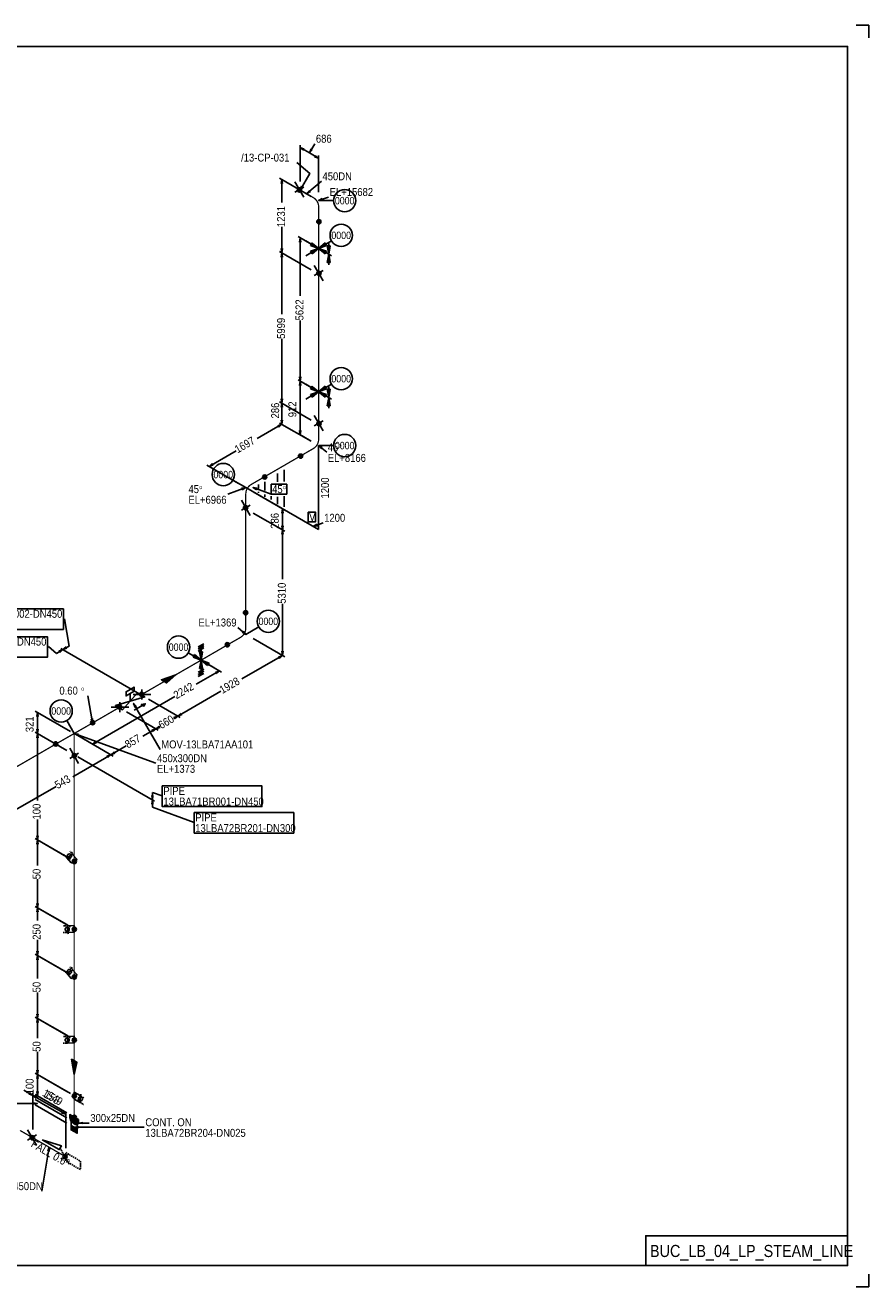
# Model space of a CAD drawing. Extents: x 0 to 841, y 0 to 594.
# Tile 5 of 5: x 444 to 841, y 0 to 594. Entities that reach past the tile are written whole.
import ezdxf
from ezdxf.enums import TextEntityAlignment as Align

# ---------------------------------------------------------------- set-up
doc = ezdxf.new("R2010")
doc.units = 0
doc.linetypes.add('GT100', pattern=[1, 0.666667, -0.333333])
for name, color, linetype in [('AD1', 7, 'Continuous'), ('AD2', 7, 'Continuous'), ('AD3', 7, 'Continuous'), ('NODE', 7, 'Continuous'), ('SUPP', 7, 'Continuous'), ('TEE_300', 7, 'Continuous'), ('TEE_450', 7, 'Continuous')]:
    doc.layers.add(name, color=color, linetype=linetype)
doc.styles.add('ARIAL', font='arial.ttf')

msp = doc.modelspace()

# ---------------------------------------------------------------- linework, layer by layer
at = {"color": 2}
for centre, radius in [((572.96, 516.46), 0.85), ((572.96, 516.46), 0.7), ((572.96, 516.46), 0.55), ((572.96, 516.46), 0.4), ((572.96, 516.46), 0.25), ((582.09, 501.46), 0.85), ((582.09, 501.46), 0.7), ((582.09, 501.46), 0.55), ((582.09, 501.46), 0.4), ((582.09, 501.46), 0.25), ((582.11, 477.13), 0.85), ((582.11, 477.13), 0.7), ((582.11, 477.13), 0.55), ((582.11, 477.13), 0.4), ((582.11, 477.13), 0.25), ((582.11, 406.43), 0.85), ((582.11, 406.43), 0.7), ((582.11, 406.43), 0.55), ((582.11, 406.43), 0.4), ((582.11, 406.43), 0.25), ((573.49, 391.1), 0.85), ((573.49, 391.1), 0.7), ((573.49, 391.1), 0.55), ((573.49, 391.1), 0.4), ((573.49, 391.1), 0.25), ((556.59, 381.3), 0.85), ((556.59, 381.3), 0.7), ((556.59, 381.3), 0.55), ((556.59, 381.3), 0.4), ((556.59, 381.3), 0.25), ((547.59, 366.77), 0.85), ((547.59, 366.77), 0.7), ((547.59, 366.77), 0.55), ((547.59, 366.77), 0.4), ((547.59, 366.77), 0.25), ((547.61, 317.36), 0.85), ((547.61, 317.36), 0.7), ((547.61, 317.36), 0.55), ((547.61, 317.36), 0.4), ((547.61, 317.36), 0.25), ((539, 302.3), 0.85), ((539, 302.3), 0.7), ((539, 302.3), 0.55), ((539, 302.3), 0.4), ((539, 302.3), 0.25), ((498.64, 278.99), 0.85), ((498.64, 278.99), 0.7), ((498.64, 278.99), 0.55), ((498.64, 278.99), 0.4), ((498.64, 278.99), 0.25), ((488.24, 272.99), 0.85), ((488.24, 272.99), 0.7), ((488.24, 272.99), 0.55), ((488.24, 272.99), 0.4), ((488.24, 272.99), 0.25), ((475.6, 265.6), 0.85), ((475.6, 265.6), 0.7), ((475.6, 265.6), 0.55), ((475.6, 265.6), 0.4), ((475.6, 265.6), 0.25), ((458.2, 255.6), 0.85), ((458.2, 255.6), 0.7), ((458.2, 255.6), 0.55), ((458.2, 255.6), 0.4), ((458.2, 255.6), 0.25), ((467.01, 250.03), 0.85), ((467.01, 250.03), 0.7), ((467.01, 250.03), 0.55), ((467.01, 250.03), 0.4), ((467.01, 250.03), 0.25), ((466.99, 200.24), 0.85), ((466.99, 200.24), 0.7), ((466.99, 200.24), 0.55), ((466.99, 200.24), 0.4), ((466.99, 200.24), 0.25), ((466.99, 168.34), 0.85), ((466.99, 168.34), 0.7), ((466.99, 168.34), 0.55), ((466.99, 168.34), 0.4), ((466.99, 168.34), 0.25), ((466.99, 145.84), 0.85), ((466.99, 145.84), 0.7), ((466.99, 145.84), 0.55), ((466.99, 145.84), 0.4), ((466.99, 145.84), 0.25), ((466.99, 116.24), 0.85), ((466.99, 116.24), 0.7), ((466.99, 116.24), 0.55), ((466.99, 116.24), 0.4), ((466.99, 116.24), 0.25), ((466.99, 89.84), 0.85), ((466.99, 89.84), 0.7), ((466.99, 89.84), 0.55), ((466.99, 89.84), 0.4), ((466.99, 89.84), 0.25), ((466.99, 79.74), 0.85), ((466.99, 79.74), 0.7), ((466.99, 79.74), 0.55), ((466.99, 79.74), 0.4), ((466.99, 79.74), 0.25), ((447.16, 70.16), 0.85), ((447.16, 70.16), 0.7), ((447.16, 70.16), 0.55), ((447.16, 70.16), 0.4), ((447.16, 70.16), 0.25)]:
    msp.add_circle(centre, radius, dxfattribs=at)
at = {"color": 4}
for centre in [(582, 488.95), (582, 421.45), (526.65, 295.05)]:
    msp.add_circle(centre, 0.25, dxfattribs=at)
at = {"layer": 'AD1', "flags": 128}
for points in [[(474.9, 267.4), (475.6, 265.5), (475.6, 267.5)], [(468.9, 260.2), (466.9, 260.5), (468.6, 259.5)]]:
    msp.add_lwpolyline(points, dxfattribs=at)
at = {"layer": 'AD2', "color": 7}
for p, q in [((475.6, 267.5), (474.9, 267.4)), ((468.6, 259.5), (468.9, 260.2))]:
    msp.add_line(p, q, dxfattribs=at)
at = {"layer": 'AD3', "color": 7, "flags": 128}
for points in [[(475.6, 265.5), (473.3, 278.3)], [(466.9, 260.5), (505.4, 246.5)]]:
    msp.add_lwpolyline(points, dxfattribs=at)
at = {"layer": 'ARROW', "color": 7}
for p, q in [((574.8, 535.1), (575.2, 535.7)), ((579, 535.4), (578.4, 535.8)), ((580.5, 532.7), (580.1, 532.1)), ((564.4, 519.4), (565, 519.4)), ((574.6, 517.9), (574, 518.3)), ((578.1, 515.7), (577.7, 516.2)), ((584, 511.7), (583.7, 512.4)), ((565, 488.8), (564.4, 488.8)), ((573, 491.9), (573.6, 491.9)), ((564.4, 484.8), (565, 484.8)), ((573.6, 428.4), (573, 428.4)), ((573, 424.4), (573.6, 424.4)), ((565, 418.1), (564.4, 418.1)), ((564.4, 414.1), (565, 414.1)), ((562.8, 405.4), (563.2, 404.8)), ((565, 408.1), (564.4, 408.1)), ((573.6, 403.1), (573, 403.1)), ((583.3, 394.6), (583.7, 395.1)), ((532.3, 387), (531.9, 387.6)), ((545.7, 376), (546, 375.3)), ((552.8, 375.3), (553.1, 376)), ((564.7, 364.3), (565.3, 364.3)), ((565.3, 358.3), (564.7, 358.3)), ((581.4, 358.3), (581.1, 359)), ((564.7, 354.3), (565.3, 354.3)), ((546.4, 308.7), (546, 308.2)), ((459.7, 299.3), (460.1, 298.7)), ((463.5, 300.7), (463.1, 301.3)), ((565.3, 299.2), (564.7, 299.2)), ((563.1, 296.5), (563.5, 295.9)), ((533.4, 289.3), (533.8, 288.7)), ((449.3, 268.5), (449.9, 268.5)), ((495.6, 272.8), (496.2, 273.2)), ((513.8, 268), (514.2, 267.4)), ((517.6, 269.4), (517.2, 270)), ((449.9, 262.5), (449.3, 262.5)), ((503.4, 262), (503.8, 261.4)), ((507.2, 263.4), (506.8, 264)), ((449.3, 258.5), (449.9, 258.5)), ((477.5, 256.2), (477.1, 256.8)), ((482.3, 249.8), (482.7, 249.2)), ((486.1, 251.2), (485.7, 251.8)), ((504, 231.3), (503.4, 231.3)), ((503.4, 227.3), (504, 227.3)), ((449.9, 212.4), (449.3, 212.4)), ((449.3, 208.4), (449.9, 208.4)), ((466.1, 204.3), (465.5, 204.7)), ((449.9, 180.5), (449.3, 180.5)), ((449.3, 176.5), (449.9, 176.5)), ((463.7, 166.4), (464.4, 166.5)), ((449.9, 158), (449.3, 158)), ((449.3, 154), (449.9, 154)), ((466.1, 149.9), (465.5, 150.3)), ((449.9, 128.4), (449.3, 128.4)), ((449.3, 124.4), (449.9, 124.4)), ((463.7, 118.3), (463, 118.2)), ((449.9, 102), (449.3, 102)), ((449.3, 98), (449.9, 98)), ((446, 91.4), (445.6, 90.8)), ((449, 88.8), (449.4, 89.4)), ((449.9, 91.9), (449.3, 91.9)), ((470.4, 90.3), (469.7, 90.4)), ((447.6, 86.6), (447.6, 86)), ((461.4, 82.5), (461, 81.9)), ((471, 76.8), (471, 77.4)), ((468.9, 74.8), (468.9, 75.4)), ((454.5, 63.8), (455.2, 63.7))]:
    msp.add_line(p, q, dxfattribs=at)
at = {"layer": 'CAP', "color": 2, "flags": 128}
msp.add_lwpolyline([(466.9, 79.9), (469, 78.7), (469, 77.3), (468.5, 76.4), (467.4, 76.4), (466.4, 77), (465.3, 78.2), (464.8, 79.7), (464.8, 81.1), (466.9, 79.9)], dxfattribs=at)
at = {"layer": 'ELBO', "color": 4, "const_width": 0.6, "flags": 128}
for points in [[(582, 508.4, 0.268126), (579.4, 512.9)], [(579.4, 394.6, 0.267786), (582, 399.1)], [(547.7, 373.3, -0.268116), (550.3, 377.8)], [(545.1, 305.7, 0.267786), (547.7, 310.2)]]:
    msp.add_lwpolyline(points, format="xyb", dxfattribs=at)
at = {"layer": 'GT_1', "flags": 128}
for points in [[(835, 594), (841, 594), (841, 588)], [(573.3, 516.4), (577.8, 524.2), (571.7, 529.3)], [(565, 519.4), (564.7, 521.4), (564.4, 519.4)], [(574, 518.3), (573.3, 516.4), (574.6, 517.9)], [(577.7, 516.2), (576.4, 514.7), (578.1, 515.7)], [(583.7, 512.4), (582, 511.4), (584, 511.7)], [(573.6, 491.9), (573.3, 493.9), (573, 491.9)], [(564.4, 488.8), (564.7, 486.8), (565, 488.8)], [(565, 484.8), (564.7, 486.8), (564.4, 484.8)], [(564.4, 418.1), (564.7, 416.1), (565, 418.1)], [(565, 414.1), (564.7, 416.1), (564.4, 414.1)], [(563.2, 404.8), (564.7, 406.1), (562.8, 405.4)], [(564.4, 408.1), (564.7, 406.1), (565, 408.1)], [(583.7, 395.1), (582, 396.1), (583.3, 394.6)], [(531.9, 387.6), (530.4, 386.3), (532.3, 387)], [(546, 375.3), (547.7, 376.3), (545.7, 376)], [(553.1, 376), (551.1, 376.3), (552.8, 375.3)], [(581.1, 359), (579.4, 358), (581.4, 358.3)], [(546, 308.2), (547.7, 307.2), (546.4, 308.7)], [(463.1, 301.3), (461.6, 300), (463.5, 300.7)], [(563.5, 295.9), (565, 297.2), (563.1, 296.5)], [(564.7, 299.2), (565, 297.2), (565.3, 299.2)], [(533.8, 288.7), (535.3, 290), (533.4, 289.3)], [(496.2, 273.2), (494.9, 274.7), (495.6, 272.8)], [(514.2, 267.4), (515.7, 268.7), (513.8, 268)], [(517.2, 270), (515.7, 268.7), (517.6, 269.4)], [(503.8, 261.4), (505.3, 262.7), (503.4, 262)], [(506.8, 264), (505.3, 262.7), (507.2, 263.4)], [(477.1, 256.8), (475.6, 255.5), (477.5, 256.2)], [(482.7, 249.2), (484.2, 250.5), (482.3, 249.8)], [(485.7, 251.8), (484.2, 250.5), (486.1, 251.2)], [(504, 227.3), (503.7, 229.3), (503.4, 227.3)], [(449.3, 212.4), (449.6, 210.4), (449.9, 212.4)], [(449.9, 208.4), (449.6, 210.4), (449.3, 208.4)], [(449.3, 180.5), (449.6, 178.5), (449.9, 180.5)], [(449.9, 176.5), (449.6, 178.5), (449.3, 176.5)], [(449.3, 158), (449.6, 156), (449.9, 158)], [(449.9, 154), (449.6, 156), (449.3, 154)], [(449.3, 128.4), (449.6, 126.4), (449.9, 128.4)], [(449.9, 124.4), (449.6, 126.4), (449.3, 124.4)], [(447.6, 86), (449.6, 86.3), (447.6, 86.6)], [(471, 77.4), (469, 77.1), (471, 76.8)], [(468.9, 75.4), (466.9, 75.1), (468.9, 74.8)], [(455.2, 63.7), (455.2, 65.7), (454.5, 63.8)], [(841, 6), (841, 0), (835, 0)]]:
    msp.add_lwpolyline(points, dxfattribs=at)
at = {"layer": 'GT_1', "color": 2, "flags": 128}
for points in [[(575.2, 535.7), (573.3, 536.4), (574.8, 535.1)], [(578.4, 535.8), (577.7, 533.9), (579, 535.4)], [(580.1, 532.1), (582, 531.4), (580.5, 532.7)], [(573, 428.4), (573.3, 426.4), (573.6, 428.4)], [(573.6, 424.4), (573.3, 426.4), (573, 424.4)], [(573, 403.1), (573.3, 401.1), (573.6, 403.1)], [(565.3, 364.3), (565, 366.3), (564.7, 364.3)], [(564.7, 358.3), (565, 356.3), (565.3, 358.3)], [(565.3, 354.3), (565, 356.3), (564.7, 354.3)], [(460.1, 298.7), (461.6, 300), (459.7, 299.3)], [(449.9, 268.5), (449.6, 270.5), (449.3, 268.5)], [(449.3, 262.5), (449.6, 260.5), (449.9, 262.5)], [(449.9, 258.5), (449.6, 260.5), (449.3, 258.5)], [(503.4, 231.3), (503.7, 229.3), (504, 231.3)], [(449.3, 102), (449.6, 100), (449.9, 102)], [(449.9, 98), (449.6, 100), (449.3, 98)], [(445.6, 90.8), (447.5, 90.1), (446, 91.4)], [(449.4, 89.4), (447.5, 90.1), (449, 88.8)], [(449.3, 91.9), (449.6, 89.9), (449.9, 91.9)], [(461, 81.9), (462.9, 81.2), (461.4, 82.5)]]:
    msp.add_lwpolyline(points, dxfattribs=at)
at = {"layer": 'MOV', "color": 2, "flags": 128}
msp.add_lwpolyline([(493.2, 275.7), (493.2, 279.3), (491.3, 278.2), (491.3, 280.2), (495.1, 282.4), (495.1, 280.4), (493.2, 279.3)], dxfattribs=at)
at = {"layer": 'NODE', "color": 7}
for p, q in [((582, 511.41), (589, 511.41)), ((582, 488.95), (588.06, 492.45)), ((582, 421.45), (588.06, 424.95)), ((582, 396.09), (589, 396.09)), ((547.7, 376.31), (541.64, 379.81)), ((547.7, 307.19), (553.76, 310.69)), ((526.65, 295.05), (520.59, 298.55)), ((466.9, 260.5), (463.4, 266.56))]:
    msp.add_line(p, q, dxfattribs=at)
at = {"layer": 'NODE', "color": 6}
for centre in [(594.25, 511.41), (592.61, 495.07), (592.61, 427.57), (594.25, 396.09), (537.09, 382.43), (558.31, 313.32), (516.04, 301.17), (460.77, 271.11)]:
    msp.add_circle(centre, 5.25, dxfattribs=at)
at = {"layer": 'OLET', "color": 4, "flags": 128}
for points in [[(466.9, 200.4), (465.5, 199.6), (463.4, 202), (466.1, 203.6), (468.3, 201.2), (466.9, 200.4)], [(466.9, 168.5), (466.9, 166.9), (463.7, 166.8), (463.7, 170), (466.9, 170.1), (466.9, 168.5)], [(466.9, 146), (465.5, 145.2), (463.4, 147.6), (466.1, 149.2), (468.3, 146.8), (466.9, 146)], [(466.9, 116.4), (466.9, 114.8), (463.7, 114.7), (463.7, 117.9), (466.9, 118), (466.9, 116.4)], [(466.9, 90), (466.9, 91.6), (469.7, 90), (469.7, 86.8), (466.9, 88.4), (466.9, 90)]]:
    msp.add_lwpolyline(points, dxfattribs=at)
at = {"layer": 'OW', "color": 2}
msp.add_circle((462.56, 61.26), 1, dxfattribs=at)
at = {"layer": 'PL18', "flags": 128}
for points in [[(468.3, 76.7), (468.1, 78.8), (467.7, 77), (467.4, 79.2), (467, 77.4), (466.7, 79.6), (466.3, 77.8), (466, 80), (465.7, 78.2), (465.7, 80.2), (466, 78), (466.3, 79.8), (466.7, 77.6), (467, 79.4), (467.4, 77.2), (467.7, 79), (468.1, 76.8), (468.3, 78.7)], [(468.3, 74.3), (468.1, 72.4), (467.7, 74.6), (467.4, 72.8), (467, 75), (466.7, 73.2), (466.3, 75.4), (466, 73.6), (465.7, 75.8), (465.7, 73.8), (466, 75.6), (466.3, 73.4), (466.7, 75.2), (467, 73), (467.4, 74.8), (467.7, 72.6), (468.1, 74.4), (468.3, 72.3)]]:
    msp.add_lwpolyline(points, dxfattribs=at)
at = {"layer": 'PL2', "color": 7, "flags": 128}
for points in [[(573.3, 520.4), (573.3, 537.6)], [(582, 515.4), (582, 532.6)], [(578.5, 513.4), (563.6, 522)], [(564.7, 521.4), (564.7, 510.5)], [(575, 513), (570.8, 520.2)], [(575, 517.8), (570.8, 515.4)], [(576.4, 514.7), (583.3, 520.5)], [(582, 511.4), (586.7, 513.1)], [(564.7, 486.8), (564.7, 499)], [(578.5, 490.9), (572.3, 494.5)], [(573.3, 493.9), (573.3, 466.6)], [(578.5, 478.8), (563.6, 487.4)], [(578.5, 478.8), (563.6, 487.4)], [(564.7, 486.8), (564.7, 457.9)], [(584.1, 473.7), (579.9, 480.9)], [(579.9, 476.1), (584.1, 478.5)], [(573.3, 426.4), (573.3, 455)], [(564.7, 416.1), (564.7, 446.3)], [(573.3, 426.4), (573.3, 413.8)], [(578.5, 408.1), (563.6, 416.7)], [(578.5, 408.1), (563.6, 416.7)], [(564.7, 416.1), (564.7, 407.2)], [(573.3, 401.1), (573.3, 413.8)], [(584.1, 403), (579.9, 410.2)], [(564.7, 406.1), (553.1, 399.4)], [(578.5, 398.1), (563.6, 406.7)], [(578.5, 398.1), (563.6, 406.7)], [(564.7, 406.1), (564.7, 407.2)], [(579.9, 405.4), (584.1, 407.8)], [(578.5, 398.1), (572.3, 401.7)], [(530.4, 386.3), (543.1, 393.6)], [(582, 396.1), (585.8, 392.9)], [(582, 356.5), (582, 396.1)], [(544.2, 378.3), (529.3, 386.9)], [(562.7, 383), (562.7, 379)], [(565.7, 384.7), (565.7, 379.2)], [(547.7, 376.3), (539.2, 373.2)], [(547.7, 376.3), (582, 356.5)], [(551.1, 376.3), (559.6, 373.2)], [(551.2, 374.3), (566.1, 365.7)], [(553.7, 377.8), (553.7, 375.8)], [(553.7, 374.3), (553.7, 373.8)], [(556.7, 379), (556.7, 375)], [(549.8, 363.2), (545.6, 370.4)], [(556.7, 373), (556.7, 372)], [(559.7, 372.2), (559.7, 370.7)], [(562.7, 372), (562.7, 368.5)], [(565.7, 372.2), (565.7, 367.2)], [(545.6, 365.6), (549.8, 368)], [(551.2, 364.3), (566.1, 355.7)], [(551.2, 364.3), (566.1, 355.7)], [(579.4, 358), (584.1, 359.7)], [(565, 356.3), (565, 333.2)], [(565, 297.2), (565, 321.6)], [(464.6, 301.7), (462.3, 314.5)], [(547.7, 307.2), (543.9, 310.4)], [(551.2, 305.2), (566.1, 296.6)], [(551.2, 305.2), (566.1, 296.6)], [(458.6, 298.2), (454.8, 301.4)], [(496.7, 279.7), (460.6, 300.6)], [(496.7, 279.7), (460.6, 300.6)], [(565, 297.2), (545.9, 286.2)], [(530.1, 293), (536.3, 289.4)], [(535.3, 290), (524.3, 283.7)], [(498.8, 276.5), (498.8, 281.3)], [(515.7, 268.7), (535.9, 280.4)], [(475.6, 255.5), (514.3, 277.9)], [(488.4, 270.5), (488.4, 275.3)], [(494.7, 278.9), (503, 278.9)], [(494.9, 274.7), (507.4, 253)], [(501.9, 276.7), (516.8, 268.1)], [(501.9, 276.7), (516.8, 268.1)], [(465.2, 261.5), (448.5, 271.1)], [(484.3, 272.9), (492.6, 272.9)], [(491.5, 270.7), (506.4, 262.1)], [(491.5, 270.7), (506.4, 262.1)], [(515.7, 268.7), (515, 268.3)], [(505.3, 262.7), (499.2, 259.2)], [(505.3, 262.7), (507.2, 263.8)], [(463.4, 252.5), (448.5, 261.1)], [(463.4, 252.5), (448.5, 261.1)], [(449.6, 260.5), (449.6, 229)], [(468.6, 259.5), (485.3, 249.9)], [(468.6, 259.5), (485.3, 249.9)], [(468.6, 259.5), (476.6, 254.9)], [(464.8, 253.6), (469, 246.4)], [(469, 251.2), (464.8, 248.8)], [(484.2, 250.5), (466.2, 240.1)], [(468.6, 249.5), (504.7, 228.7)], [(468.6, 249.5), (504.7, 228.7)], [(484.2, 250.5), (491.4, 254.7)], [(439.2, 224.5), (458.4, 235.6)], [(503.7, 232.8), (508.4, 231.1)], [(503.7, 225.8), (523.4, 218.6)], [(449.6, 210.4), (449.6, 220)], [(463.4, 202.4), (448.5, 211)], [(465.2, 201.4), (448.5, 211)], [(449.6, 210.4), (449.6, 198.3)], [(449.6, 178.5), (449.6, 191.9)], [(463.4, 170.5), (448.5, 179.1)], [(465.2, 169.5), (448.5, 179.1)], [(449.6, 178.5), (449.6, 172.4)], [(449.6, 156), (449.6, 163.4)], [(463.4, 148), (448.5, 156.6)], [(465.2, 147), (448.5, 156.6)], [(449.6, 156), (449.6, 145.1)], [(449.6, 126.4), (449.6, 138.6)], [(463.4, 118.4), (448.5, 127)], [(465.2, 117.4), (448.5, 127)], [(449.6, 126.4), (449.6, 117.1)], [(449.6, 100), (449.6, 110.6)], [(463.4, 92), (448.5, 100.6)], [(465.2, 91), (448.5, 100.6)], [(447.5, 74.1), (447.5, 91.3)], [(447.5, 74.1), (447.5, 91.3)], [(463.4, 81.9), (448.5, 90.5)], [(463.4, 81.9), (448.5, 90.5)], [(449.6, 86.3), (436.6, 86.3)], [(463.4, 79.5), (448.5, 88.1)], [(463.4, 79.5), (448.5, 88.1)], [(463.4, 77.1), (448.5, 85.7)], [(462.9, 65.2), (462.9, 82.4)], [(465.5, 80.2), (465.5, 73.8)], [(468.3, 76.7), (465.5, 78.3)], [(468.3, 78.6), (468.3, 72.2)], [(449.2, 66.7), (445, 73.9)], [(449.2, 71.5), (445, 69.1)], [(468.3, 74.3), (465.5, 75.9)], [(466.9, 75.1), (499.9, 75.1)], [(469, 77.1), (474, 77.1)], [(455.2, 65.7), (451.6, 45)]]:
    msp.add_lwpolyline(points, dxfattribs=at)
at = {"layer": 'PL2', "color": 3, "flags": 128}
for points in [[(573.3, 536.4), (577.7, 533.9)], [(577.7, 533.9), (580.2, 538.2)], [(582, 531.4), (577.7, 533.9)], [(578.5, 423.4), (572.3, 427)], [(578.5, 423.4), (572.3, 427)], [(565, 366.3), (565, 361.3)], [(565, 356.3), (565, 361.3)], [(461.6, 300), (458.6, 298.2)], [(461.6, 300), (464.6, 301.7)], [(449.6, 270.5), (449.6, 265.5)], [(449.6, 260.5), (449.6, 265.5)], [(503.7, 229.3), (503.7, 232.8)], [(503.7, 229.3), (503.7, 225.8)], [(449.6, 100), (449.6, 95)], [(447.5, 90.1), (443.2, 92.6)], [(447.5, 90.1), (455.2, 85.7)], [(449.6, 89.9), (449.6, 95)], [(462.9, 81.2), (455.2, 85.7)]]:
    msp.add_lwpolyline(points, dxfattribs=at)
at = {"layer": 'PL2', "color": 7, "linetype": 'GT100', "flags": 128}
for points in [[(464.6, 57.8), (460.4, 65)], [(464.6, 62.6), (460.4, 60.2)]]:
    msp.add_lwpolyline(points, dxfattribs=at)
at = {"layer": 'PL27', "flags": 128}
for points in [[(509.3, 285), (508, 285.8), (514.8, 288.2), (510.5, 284.3), (508.1, 285.7), (514.3, 287.9), (510.4, 284.4), (508.3, 285.6), (513.7, 287.6), (510.2, 284.5), (508.5, 285.5), (513.2, 287.2), (510, 284.6), (508.6, 285.4), (512.7, 287), (509.9, 284.7), (508.8, 285.3), (512.1, 286.6), (509.7, 284.8), (509, 285.2), (511.7, 286.4), (509.5, 284.9), (509.1, 285.1), (511.1, 286), (509.4, 285), (509.3, 285), (514.8, 288.2)], [(466.9, 106.4), (468.2, 105.6), (466.9, 100), (465.7, 107.1), (468.1, 105.7), (466.9, 100.6), (465.8, 107), (467.9, 105.8), (466.9, 101.3), (466, 106.9), (467.7, 105.9), (466.9, 101.9), (466.2, 106.8), (467.6, 106), (466.9, 102.5), (466.3, 106.7), (467.4, 106.1), (466.9, 103.1), (466.5, 106.6), (467.2, 106.2), (466.9, 103.7), (466.7, 106.5), (467.1, 106.3), (466.9, 104.3), (466.8, 106.4), (466.9, 106.4), (466.9, 100)]]:
    msp.add_lwpolyline(points, dxfattribs=at)
at = {"layer": 'PL4', "color": 7, "linetype": 'GT100', "flags": 128}
for points in [[(462.1, 203.5), (463.4, 202), (466.2, 203.6), (464.8, 205.1)], [(461.7, 166.8), (463.7, 166.8), (463.7, 170), (461.7, 170)], [(462.1, 149.1), (463.4, 147.6), (466.2, 149.2), (464.8, 150.7)], [(461.7, 114.7), (463.7, 114.7), (463.7, 117.9), (461.7, 117.9)], [(471.4, 89), (469.7, 90), (469.7, 86.8), (471.4, 85.8)]]:
    msp.add_lwpolyline(points, dxfattribs=at)
at = {"layer": 'PL4', "color": 7, "flags": 128}
msp.add_lwpolyline([(831, 10), (831, 24), (736, 24), (736, 10)], dxfattribs=at)
at = {"layer": 'PL5', "color": 7, "flags": 128}
for points in [[(559.6, 377.9), (567, 377.9), (567, 373.2), (559.6, 373.2), (559.6, 377.9)], [(577, 364.8), (580.5, 364.8), (580.5, 360.1), (577, 360.1), (577, 364.8)]]:
    msp.add_lwpolyline(points, dxfattribs=at)
at = {"layer": 'SFW', "color": 2, "flags": 128}
for points in [[(466.9, 77.5), (468.3, 76.7), (468.3, 78.7), (465.5, 80.3), (465.5, 78.3), (466.9, 77.5)], [(466.9, 75.1), (468.3, 74.3), (468.3, 72.3), (465.5, 73.9), (465.5, 75.9), (466.9, 75.1)]]:
    msp.add_lwpolyline(points, dxfattribs=at)
at = {"layer": 'spoolno', "color": 7, "flags": 128}
for points in [[(10, 584), (831, 584), (831, 10), (10, 10), (10, 584)], [(402.2, 319.2), (461.8, 319.2), (461.8, 309.5), (402.2, 309.5), (402.2, 319.2)], [(394.7, 306.1), (454.3, 306.1), (454.3, 296.4), (394.7, 296.4), (394.7, 306.1)], [(508.4, 235.8), (555.3, 235.8), (555.3, 226.1), (508.4, 226.1), (508.4, 235.8)], [(523.4, 223.3), (570.3, 223.3), (570.3, 213.6), (523.4, 213.6), (523.4, 223.3)]]:
    msp.add_lwpolyline(points, dxfattribs=at)
at = {"layer": 'SUPP', "color": 4}
for p, q in [((581.78, 489.07), (575.94, 492.45)), ((581.78, 488.82), (575.94, 485.45)), ((578.94, 491.53), (578.24, 490.31)), ((578.24, 490.31), (582, 488.95)), ((582, 488.95), (578.24, 487.59)), ((578.24, 487.59), (578.94, 486.37)), ((579.1, 491.27), (578.54, 490.3)), ((578.54, 490.3), (581.55, 489.21)), ((581.55, 488.69), (578.54, 487.6)), ((578.54, 487.6), (579.1, 486.63)), ((579.25, 491.02), (578.83, 490.29)), ((578.83, 490.29), (581.09, 489.48)), ((581.09, 488.42), (578.83, 487.61)), ((578.83, 487.61), (579.25, 486.88)), ((582, 488.95), (578.94, 491.53)), ((578.94, 486.37), (582, 488.95)), ((581.55, 489.21), (579.1, 491.27)), ((579.1, 486.63), (581.55, 488.69)), ((579.41, 490.77), (579.13, 490.28)), ((579.13, 490.28), (580.64, 489.74)), ((580.64, 488.16), (579.13, 487.62)), ((579.13, 487.62), (579.41, 487.13)), ((581.09, 489.48), (579.25, 491.02)), ((579.25, 486.88), (581.09, 488.42)), ((580.64, 489.74), (579.41, 490.77)), ((579.41, 487.13), (580.64, 488.16)), ((579.57, 490.52), (579.43, 490.27)), ((579.43, 490.27), (580.18, 490)), ((580.18, 487.9), (579.43, 487.63)), ((579.43, 487.63), (579.57, 487.38)), ((580.18, 490), (579.57, 490.52)), ((579.57, 487.38), (580.18, 487.9)), ((585.06, 491.53), (582, 488.95)), ((582, 488.95), (585.76, 490.31)), ((582, 488.95), (585.06, 486.37)), ((585.76, 487.59), (582, 488.95)), ((582.22, 489.07), (588.06, 492.45)), ((582.22, 488.82), (588.06, 485.45)), ((584.9, 491.27), (582.45, 489.21)), ((582.45, 489.21), (585.46, 490.3)), ((582.45, 488.69), (584.9, 486.63)), ((585.46, 487.6), (582.45, 488.69)), ((584.75, 491.02), (582.91, 489.48)), ((582.91, 489.48), (585.17, 490.29)), ((582.91, 488.42), (584.75, 486.88)), ((585.17, 487.61), (582.91, 488.42)), ((584.59, 490.77), (583.36, 489.74)), ((583.36, 489.74), (584.87, 490.28)), ((583.36, 488.16), (584.59, 487.13)), ((584.87, 487.62), (583.36, 488.16)), ((584.43, 490.52), (583.82, 490)), ((583.82, 490), (584.57, 490.27)), ((583.82, 487.9), (584.43, 487.38)), ((584.57, 487.63), (583.82, 487.9)), ((584.57, 490.27), (584.43, 490.52)), ((584.43, 487.38), (584.57, 487.63)), ((584.87, 490.28), (584.59, 490.77)), ((584.59, 487.13), (584.87, 487.62)), ((585.17, 490.29), (584.75, 491.02)), ((584.75, 486.88), (585.17, 487.61)), ((585.46, 490.3), (584.9, 491.27)), ((584.9, 486.63), (585.46, 487.6)), ((585.76, 490.31), (585.06, 491.53)), ((585.06, 486.37), (585.76, 487.59)), ((587.46, 490.14), (586.06, 490.14)), ((586.06, 490.14), (586.76, 486.2)), ((587.32, 489.88), (586.2, 489.88)), ((586.2, 489.88), (586.76, 486.73)), ((587.18, 489.61), (586.34, 489.61)), ((586.34, 489.61), (586.76, 487.25)), ((587.04, 489.35), (586.48, 489.35)), ((586.48, 489.35), (586.76, 487.78)), ((586.9, 489.09), (586.62, 489.09)), ((586.62, 489.09), (586.76, 488.3)), ((586.76, 481.2), (586.76, 491.2)), ((586.76, 486.2), (587.46, 490.14)), ((586.76, 486.73), (587.32, 489.88)), ((586.76, 487.25), (587.18, 489.61)), ((586.76, 487.78), (587.04, 489.35)), ((586.76, 488.3), (586.9, 489.09)), ((586.76, 486.2), (586.06, 482.26)), ((586.06, 482.26), (587.46, 482.26)), ((586.76, 485.67), (586.2, 482.52)), ((586.2, 482.52), (587.32, 482.52)), ((586.76, 485.15), (586.34, 482.79)), ((586.34, 482.79), (587.18, 482.79)), ((586.76, 484.62), (586.48, 483.05)), ((586.48, 483.05), (587.04, 483.05)), ((586.76, 484.1), (586.62, 483.31)), ((586.62, 483.31), (586.9, 483.31)), ((587.46, 482.26), (586.76, 486.2)), ((587.32, 482.52), (586.76, 485.67)), ((587.18, 482.79), (586.76, 485.15)), ((587.04, 483.05), (586.76, 484.62)), ((586.9, 483.31), (586.76, 484.1)), ((581.78, 421.57), (575.94, 424.95)), ((578.94, 424.03), (578.24, 422.81)), ((578.24, 422.81), (582, 421.45)), ((579.1, 423.77), (578.54, 422.8)), ((578.54, 422.8), (581.55, 421.71)), ((579.25, 423.52), (578.83, 422.79)), ((578.83, 422.79), (581.09, 421.98)), ((582, 421.45), (578.94, 424.03)), ((581.55, 421.71), (579.1, 423.77)), ((579.41, 423.27), (579.13, 422.78)), ((579.13, 422.78), (580.64, 422.24)), ((581.09, 421.98), (579.25, 423.52)), ((580.64, 422.24), (579.41, 423.27)), ((579.57, 423.02), (579.43, 422.77)), ((579.43, 422.77), (580.18, 422.5)), ((580.18, 422.5), (579.57, 423.02)), ((585.06, 424.03), (582, 421.45)), ((582, 421.45), (585.76, 422.81)), ((582.22, 421.57), (588.06, 424.95)), ((584.9, 423.77), (582.45, 421.71)), ((582.45, 421.71), (585.46, 422.8)), ((584.75, 423.52), (582.91, 421.98)), ((582.91, 421.98), (585.17, 422.79)), ((584.59, 423.27), (583.36, 422.24)), ((583.36, 422.24), (584.87, 422.78)), ((584.43, 423.02), (583.82, 422.5)), ((583.82, 422.5), (584.57, 422.77)), ((584.57, 422.77), (584.43, 423.02)), ((584.87, 422.78), (584.59, 423.27)), ((585.17, 422.79), (584.75, 423.52)), ((585.46, 422.8), (584.9, 423.77)), ((585.76, 422.81), (585.06, 424.03)), ((587.46, 422.64), (586.06, 422.64)), ((586.06, 422.64), (586.76, 418.7)), ((587.32, 422.38), (586.2, 422.38)), ((586.2, 422.38), (586.76, 419.23)), ((587.18, 422.11), (586.34, 422.11)), ((586.34, 422.11), (586.76, 419.75)), ((587.04, 421.85), (586.48, 421.85)), ((586.48, 421.85), (586.76, 420.28)), ((586.76, 413.7), (586.76, 423.7)), ((586.76, 418.7), (587.46, 422.64)), ((586.76, 419.23), (587.32, 422.38)), ((586.76, 419.75), (587.18, 422.11)), ((586.76, 420.28), (587.04, 421.85)), ((581.78, 421.32), (575.94, 417.95)), ((582, 421.45), (578.24, 420.09)), ((578.24, 420.09), (578.94, 418.87)), ((581.55, 421.19), (578.54, 420.1)), ((578.54, 420.1), (579.1, 419.13)), ((581.09, 420.92), (578.83, 420.11)), ((578.83, 420.11), (579.25, 419.38)), ((578.94, 418.87), (582, 421.45)), ((579.1, 419.13), (581.55, 421.19)), ((580.64, 420.66), (579.13, 420.12)), ((579.13, 420.12), (579.41, 419.63)), ((579.25, 419.38), (581.09, 420.92)), ((579.41, 419.63), (580.64, 420.66)), ((580.18, 420.4), (579.43, 420.13)), ((579.43, 420.13), (579.57, 419.88)), ((579.57, 419.88), (580.18, 420.4)), ((582, 421.45), (585.06, 418.87)), ((585.76, 420.09), (582, 421.45)), ((582.22, 421.32), (588.06, 417.95)), ((582.45, 421.19), (584.9, 419.13)), ((585.46, 420.1), (582.45, 421.19)), ((582.91, 420.92), (584.75, 419.38)), ((585.17, 420.11), (582.91, 420.92)), ((583.36, 420.66), (584.59, 419.63)), ((584.87, 420.12), (583.36, 420.66)), ((583.82, 420.4), (584.43, 419.88)), ((584.57, 420.13), (583.82, 420.4)), ((584.43, 419.88), (584.57, 420.13)), ((584.59, 419.63), (584.87, 420.12)), ((584.75, 419.38), (585.17, 420.11)), ((584.9, 419.13), (585.46, 420.1)), ((585.06, 418.87), (585.76, 420.09)), ((586.76, 418.7), (586.06, 414.76)), ((586.76, 418.17), (586.2, 415.02)), ((586.76, 417.65), (586.34, 415.29)), ((586.76, 417.12), (586.48, 415.55)), ((586.9, 421.59), (586.62, 421.59)), ((586.62, 421.59), (586.76, 420.8)), ((586.76, 416.6), (586.62, 415.81)), ((586.62, 415.81), (586.9, 415.81)), ((586.76, 420.8), (586.9, 421.59)), ((587.46, 414.76), (586.76, 418.7)), ((587.32, 415.02), (586.76, 418.17)), ((587.18, 415.29), (586.76, 417.65)), ((587.04, 415.55), (586.76, 417.12)), ((586.9, 415.81), (586.76, 416.6)), ((586.06, 414.76), (587.46, 414.76)), ((586.2, 415.02), (587.32, 415.02)), ((586.34, 415.29), (587.18, 415.29)), ((586.48, 415.55), (587.04, 415.55)), ((526.43, 295.17), (520.59, 298.55)), ((523.59, 297.63), (522.89, 296.41)), ((523.75, 297.37), (523.19, 296.4)), ((523.9, 297.12), (523.48, 296.39)), ((526.65, 295.05), (523.59, 297.63)), ((526.2, 295.31), (523.75, 297.37)), ((525.74, 295.58), (523.9, 297.12)), ((527.35, 298.99), (525.95, 298.99)), ((525.95, 298.99), (526.65, 295.05)), ((527.21, 298.73), (526.09, 298.73)), ((526.09, 298.73), (526.65, 295.58)), ((527.07, 298.46), (526.23, 298.46)), ((526.23, 298.46), (526.65, 296.1)), ((526.93, 298.2), (526.37, 298.2)), ((526.37, 298.2), (526.65, 296.63)), ((526.79, 297.94), (526.51, 297.94)), ((526.51, 297.94), (526.65, 297.15)), ((526.65, 295.3), (526.65, 302.05)), ((526.65, 295.05), (527.35, 298.99)), ((526.65, 295.58), (527.21, 298.73)), ((526.65, 296.1), (527.07, 298.46)), ((526.65, 296.63), (526.93, 298.2)), ((526.65, 297.15), (526.79, 297.94)), ((522.89, 296.41), (526.65, 295.05)), ((523.19, 296.4), (526.2, 295.31)), ((523.48, 296.39), (525.74, 295.58)), ((524.06, 296.87), (523.78, 296.38)), ((523.78, 296.38), (525.29, 295.84)), ((525.29, 295.84), (524.06, 296.87)), ((524.22, 296.62), (524.08, 296.37)), ((524.08, 296.37), (524.83, 296.1)), ((524.83, 296.1), (524.22, 296.62)), ((526.65, 295.05), (525.95, 291.11)), ((525.95, 291.11), (527.35, 291.11)), ((526.65, 294.52), (526.09, 291.37)), ((526.09, 291.37), (527.21, 291.37)), ((526.65, 294), (526.23, 291.64)), ((526.23, 291.64), (527.07, 291.64)), ((526.65, 293.47), (526.37, 291.9)), ((526.37, 291.9), (526.93, 291.9)), ((526.65, 292.95), (526.51, 292.16)), ((526.51, 292.16), (526.79, 292.16)), ((527.35, 291.11), (526.65, 295.05)), ((526.65, 295.05), (529.71, 292.47)), ((530.41, 293.69), (526.65, 295.05)), ((526.65, 294.8), (526.65, 288.05)), ((527.21, 291.37), (526.65, 294.52)), ((527.07, 291.64), (526.65, 294)), ((526.93, 291.9), (526.65, 293.47)), ((526.79, 292.16), (526.65, 292.95)), ((526.87, 294.92), (532.71, 291.55)), ((527.1, 294.79), (529.55, 292.73)), ((530.11, 293.7), (527.1, 294.79)), ((527.56, 294.52), (529.4, 292.98)), ((529.82, 293.71), (527.56, 294.52)), ((528.01, 294.26), (529.24, 293.23)), ((529.52, 293.72), (528.01, 294.26)), ((528.47, 294), (529.08, 293.48)), ((529.22, 293.73), (528.47, 294)), ((529.08, 293.48), (529.22, 293.73)), ((529.24, 293.23), (529.52, 293.72)), ((529.4, 292.98), (529.82, 293.71)), ((529.55, 292.73), (530.11, 293.7)), ((529.71, 292.47), (530.41, 293.69))]:
    msp.add_line(p, q, dxfattribs=at)
at = {"layer": 'SUPP', "color": 7}
for p, q in [((525.34, 301.31), (527.96, 302.79)), ((525.34, 300.31), (527.96, 301.79)), ((527.96, 301.79), (525.34, 301.31)), ((525.34, 299.31), (527.96, 300.79)), ((527.96, 300.79), (525.34, 300.31)), ((525.34, 289.31), (527.96, 290.79)), ((527.96, 290.79), (525.34, 288.31)), ((525.34, 288.31), (527.96, 289.79)), ((527.96, 289.79), (525.34, 287.31)), ((525.34, 287.31), (527.96, 288.79))]:
    msp.add_line(p, q, dxfattribs=at)
at = {"layer": 'SW', "color": 2}
for centre in [(572.96, 516.46), (582.09, 501.46), (582.11, 477.13), (582.11, 406.43), (573.49, 391.1), (556.59, 381.3), (547.59, 366.77), (547.61, 317.36), (539, 302.3), (498.64, 278.99), (488.24, 272.99), (475.6, 265.6), (458.2, 255.6), (467.01, 250.03), (464.64, 202.83), (466.99, 200.24), (463.6, 168.29), (466.99, 168.34), (464.64, 148.43), (466.99, 145.84), (463.6, 116.19), (466.99, 116.24), (466.99, 89.84), (469.79, 88.46), (466.99, 79.74), (447.16, 70.16)]:
    msp.add_circle(centre, 1, dxfattribs=at)
at = {"layer": 'TEE_300', "color": 4, "const_width": 0.6, "flags": 128}
msp.add_lwpolyline([(466.9, 260.5), (466.9, 250.5)], dxfattribs=at)
at = {"layer": 'TEE_450', "color": 4, "const_width": 0.6, "flags": 128}
for points in [[(466.9, 260.5), (475.6, 265.5)], [(458.2, 255.5), (466.9, 260.5)]]:
    msp.add_lwpolyline(points, dxfattribs=at)
at = {"layer": 'TPIPE1', "color": 3, "const_width": 0.6, "flags": 128}
for points in [[(447.5, 70.1), (441.4, 73.6)], [(462.9, 61.2), (447.5, 70.1)]]:
    msp.add_lwpolyline(points, dxfattribs=at)
at = {"layer": 'TPIPE1', "color": 4, "flags": 128}
msp.add_lwpolyline([(451.9, 69.2), (459.9, 64.6), (460.9, 66.3), (451.9, 69.2)], dxfattribs=at)
at = {"layer": 'TPIPE13', "color": 3, "const_width": 0.6, "flags": 128}
msp.add_lwpolyline([(421.9, 234.5), (458.2, 255.5)], dxfattribs=at)
at = {"layer": 'TPIPE16', "color": 3, "const_width": 0.6, "flags": 128}
for points in [[(466.9, 250.5), (466.9, 200.4)], [(466.9, 200.4), (466.9, 168.5)], [(466.9, 168.5), (466.9, 146)], [(466.9, 146), (466.9, 116.4)], [(466.9, 116.4), (466.9, 106.4)]]:
    msp.add_lwpolyline(points, dxfattribs=at)
at = {"layer": 'TPIPE17', "color": 3, "const_width": 0.6, "flags": 128}
for points in [[(466.9, 100), (466.9, 90)], [(466.9, 90), (466.9, 79.9)]]:
    msp.add_lwpolyline(points, dxfattribs=at)
at = {"layer": 'TPIPE18', "color": 3, "const_width": 0.6, "flags": 128}
msp.add_lwpolyline([(475.6, 265.5), (488, 272.7)], dxfattribs=at)
at = {"layer": 'TPIPE19', "color": 3, "const_width": 0.6, "flags": 128}
msp.add_lwpolyline([(498.4, 278.7), (509.3, 285)], dxfattribs=at)
at = {"layer": 'TPIPE20', "color": 3, "const_width": 0.6, "flags": 128}
for points in [[(539, 302.2), (545.1, 305.7)], [(526.6, 295), (539, 302.2)], [(514.8, 288.2), (526.6, 295)]]:
    msp.add_lwpolyline(points, dxfattribs=at)
at = {"layer": 'TPIPE21', "color": 3, "const_width": 0.6, "flags": 128}
for points in [[(547.7, 366.3), (547.7, 373.3)], [(547.7, 317.2), (547.7, 366.3)], [(547.7, 310.2), (547.7, 317.2)]]:
    msp.add_lwpolyline(points, dxfattribs=at)
at = {"layer": 'TPIPE22', "color": 3, "const_width": 0.6, "flags": 128}
for points in [[(573.3, 391.1), (579.4, 394.6)], [(556.4, 381.3), (573.3, 391.1)], [(550.3, 377.8), (556.4, 381.3)]]:
    msp.add_lwpolyline(points, dxfattribs=at)
at = {"layer": 'TPIPE23', "color": 3, "const_width": 0.6, "flags": 128}
for points in [[(582, 501.4), (582, 508.4)], [(582, 488.9), (582, 501.4)], [(582, 476.8), (582, 488.9)], [(582, 421.4), (582, 476.8)], [(582, 406.1), (582, 421.4)], [(582, 399.1), (582, 406.1)]]:
    msp.add_lwpolyline(points, dxfattribs=at)
at = {"layer": 'TPIPE24', "color": 3, "const_width": 0.6, "flags": 128}
msp.add_lwpolyline([(579.4, 512.9), (573.3, 516.4)], dxfattribs=at)
at = {"layer": 'VALV', "color": 7, "flags": 128}
for points in [[(488, 272.7), (486.3, 273.7), (500.1, 277.7), (496.7, 279.7), (489.7, 271.7), (488, 272.7)], [(495.2, 271.5), (500.4, 274.5), (498.5, 274.1), (499.7, 273.4), (500.4, 274.5), (495.2, 271.5)]]:
    msp.add_lwpolyline(points, dxfattribs=at)
at = {"layer": 'VALV', "color": 7, "linetype": 'GT100', "flags": 128}
msp.add_lwpolyline([(469.8, 57.2), (469.8, 55.2), (462.9, 59.2), (462.9, 63.2), (469.8, 59.2), (469.8, 57.2)], dxfattribs=at)

# ---------------------------------------------------------------- texts
at = {"layer": 'ELEV', "color": 2, "style": 'ARIAL', "width": 0.85}
for s, p in [('EL+15682', (587.2, 513.6)), ('EL+8166', (586.3, 388.4)), ('EL+6966', (520.7, 368.7)), ('EL+1369', (525.4, 310.9)), ('EL+1373', (505.9, 242))]:
    msp.add_text(s, height=3.75, dxfattribs=at).set_placement(p)
at = {"layer": 'GT_1', "color": 2, "style": 'ARIAL', "width": 0.85}
for s, height, p in [('686', 3.75, (580.7, 538.7)), ('/13-CP-031', 3.75, (545.49, 529.8)), ('450DN', 3.75, (583.8, 521)), ('45', 3.75, (586.3, 393.4)), ('o', 1.88, (591.4, 395.27)), ('45', 3.75, (520.7, 373.7)), ('o', 1.88, (525.8, 375.57)), ('45', 3.75, (560.1, 373.7)), ('o', 1.88, (565.2, 375.57)), ('V', 3.75, (577.5, 360.57)), ('1200', 3.75, (584.6, 360.2)), ('PIPE 13LBA71BR002-DN450', 3.75, (402.66, 315)), ('PIPE 13LBA71BR001-DN450', 3.75, (395.16, 301.9)), ('0.60', 3.75, (459.94, 278.8)), ('o', 1.88, (470.14, 280.68)), ('MOV-13LBA71AA101', 3.75, (507.9, 253.5)), ('450x300DN', 3.75, (505.9, 247)), ('PIPE', 3.75, (508.9, 231.6)), ('13LBA71BR001-DN450', 3.75, (508.9, 226.6)), ('PIPE', 3.75, (523.9, 219.1)), ('13LBA72BR201-DN300', 3.75, (523.9, 214.1)), ('300x25DN', 3.75, (474.5, 77.6)), ('CONT. ON', 3.75, (500.4, 75.6)), ('13LBA72BR204-DN025', 3.75, (500.4, 70.6)), ('450DN', 3.75, (438.24, 45.5)), ('BUC_LB_04_LP_STEAM_LINE', 5.7065, (738, 14))]:
    msp.add_text(s, height=height, dxfattribs=at).set_placement(p)
for s, rotation, p in [('1231', 90, (566.18, 498.96)), ('5622', 90, (574.84, 455.01)), ('5999', 90, (566.18, 446.31)), ('286', 90, (563.4, 408.85)), ('912', 90, (571.5, 409.42)), ('1697', 30, (543.83, 392.33)), ('1200', 90, (586.86, 371.16)), ('286', 90, (563.2, 356.92)), ('5310', 90, (566.52, 321.61)), ('1928', 30, (536.67, 279.08)), ('2242', 30, (515.07, 276.59)), ('321', 90, (447.8, 261.12)), ('660', 30, (507.93, 262.47)), ('857', 30, (492.18, 253.37)), ('543', 30, (459.13, 234.27)), ('100', 90, (451.08, 220.02)), ('50', 90, (451.08, 191.88)), ('250', 90, (451.08, 163.39)), ('50', 90, (451.08, 138.63)), ('50', 90, (451.08, 110.63)), ('100', 90, (447.8, 90.62)), ('1549', 329.69732, (451.56, 90.13)), ('153', 329.69732, (452.33, 89.46))]:
    msp.add_text(s, height=3.75, rotation=rotation, dxfattribs=at).set_placement(p)
at = {"layer": 'NODE', "color": 6, "style": 'ARIAL', "width": 0.85}
for p in [(594.25, 511.41), (592.61, 495.07), (592.61, 427.57), (594.25, 396.09), (537.09, 382.43), (558.31, 313.32), (516.04, 301.17), (460.77, 271.11)]:
    msp.add_text('0000', height=3.5, dxfattribs=at).set_placement(p, align=Align.MIDDLE)
at = {"layer": 'TPIPE1', "color": 4, "style": 'ARIAL', "width": 0.85}
msp.add_text('FALL 0.6°', height=3.75, rotation=329.97543, dxfattribs=at).set_placement((446.22, 66.14))

doc.saveas('drawing.dxf')
